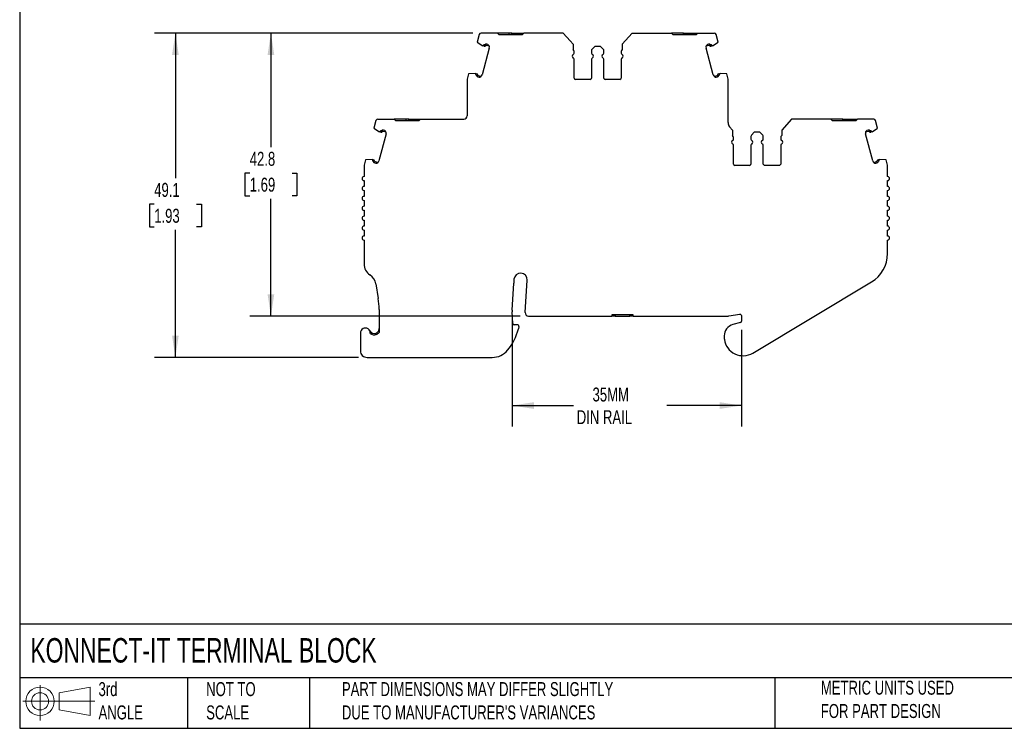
# Model space of a CAD drawing. Header units: millimetres. Extents: x 6 to 273, y 6 to 210.
# Tile 1 of 8: x 6 to 155, y 6 to 114. Entities that reach past the tile are written whole.
import ezdxf

# ---------------------------------------------------------------- set-up
doc = ezdxf.new("R2010")
doc.units = ezdxf.units.MM
doc.linetypes.add('SLD-Solid', pattern=[0])
doc.layers.add('DIMENSIONS', color=140, linetype='SLD-Solid', lineweight=25)
doc.layers.add('TEXT', color=140, linetype='SLD-Solid', lineweight=25)
doc.layers.add('SLD-DEFPOINTS', color=7, linetype='Continuous')
doc.styles.add('SLDTEXTSTYLE0', font='TXT', dxfattribs={"width": 0.7})
doc.dimstyles.new('SLDDIMSTYLE0', dxfattribs={"dimtxt": 2.158008, "dimasz": 3.302, "dimexe": 0, "dimexo": 0.0625, "dimgap": 0.539502, "dimtad": 0, "dimtih": 1, "dimtoh": 1, "dimrnd": 1e-09, "dimzin": 12, "dimdsep": 46, "dimtxsty": 'SLDTEXTSTYLE0', "dimsah": 1, "dimcen": 0.09, "dimadec": 0, "dimazin": 3, "dimtfac": 1, "dimtofl": 0, "dimtmove": 0, "dimatfit": 3, "dimfxl": 0, "dimfrac": 2, "dimtolj": 1, "dimtzin": 12, "dimarcsym": 0})

# ---------------------------------------------------------------- blocks, each defined once
blk = doc.blocks.new('Block11')
at = {"color": 7, "linetype": 'SLD-Solid', "lineweight": 18}
for p, q in [((2.59, 5.31), (2.59, 0)), ((5.48, 4.17), (10.18, 5.03)), ((10.18, 5.03), (10.18, 0.73)), ((5.48, 1.6), (5.48, 4.17)), ((0, 2.88), (10.87, 2.88)), ((5.48, 1.6), (10.18, 0.73))]:
    blk.add_line(p, q, dxfattribs=at)
for radius in [2.15, 1.29]:
    blk.add_circle((2.59, 2.88), radius, dxfattribs=at)
blk = doc.blocks.new('Block12')
at = {"layer": 'SLD-DEFPOINTS'}
blk.add_blockref('Block11', (0, 0), dxfattribs=at)
blk = doc.blocks.new('_D')
at = {"layer": 'DIMENSIONS'}
for p, q in [((74.91, 111.57), (41.2, 111.57)), ((44.37, 111.57), (44.37, 94.3)), ((41.17, 90.39), (40.44, 90.39)), ((40.44, 90.39), (40.44, 86.96)), ((47.58, 90.39), (48.31, 90.39)), ((48.31, 90.39), (48.31, 86.96)), ((40.44, 86.96), (41.17, 86.96)), ((44.37, 68.74), (44.37, 86.48)), ((48.31, 86.96), (47.58, 86.96)), ((82.09, 68.74), (41.2, 68.74))]:
    blk.add_line(p, q, dxfattribs=at)
for points in [[(44.37, 111.57), (43.87, 108.27), (44.88, 108.27)], [(44.37, 68.74), (44.88, 72.04), (43.87, 72.04)]]:
    blk.add_solid(points, dxfattribs=at)
at = {"layer": 'DIMENSIONS', "char_height": 2.117, "attachment_point": 1, "style": 'SLDTEXTSTYLE0'}
for s, insert in [('42.8', (41.17, 93.6)), ('1.69', (41.17, 89.69))]:
    blk.add_mtext(s, dxfattribs=dict(at, insert=insert))
blk = doc.blocks.new('_D_1')
at = {"layer": 'DIMENSIONS'}
for p, q in [((74.91, 111.57), (26.74, 111.57)), ((29.91, 111.57), (29.91, 89.6)), ((26.71, 85.69), (25.98, 85.69)), ((25.98, 85.69), (25.98, 82.26)), ((33.12, 85.69), (33.85, 85.69)), ((33.85, 85.69), (33.85, 82.26)), ((25.98, 82.26), (26.71, 82.26)), ((33.85, 82.26), (33.12, 82.26)), ((29.91, 62.48), (29.91, 81.77)), ((57.65, 62.48), (26.74, 62.48))]:
    blk.add_line(p, q, dxfattribs=at)
for points in [[(29.91, 111.57), (29.41, 108.27), (30.42, 108.27)], [(29.91, 62.48), (30.42, 65.78), (29.41, 65.78)]]:
    blk.add_solid(points, dxfattribs=at)
at = {"layer": 'DIMENSIONS', "char_height": 2.117, "attachment_point": 1, "style": 'SLDTEXTSTYLE0'}
for s, insert in [('49.1', (26.71, 88.9)), ('1.93', (26.71, 84.98))]:
    blk.add_mtext(s, dxfattribs=dict(at, insert=insert))
blk = doc.blocks.new('_D_2')
at = {"layer": 'DIMENSIONS'}
for p, q in [((80.88, 68.12), (80.88, 52.03)), ((115.58, 66.68), (115.58, 52.03)), ((80.88, 55.2), (90.18, 55.2)), ((115.58, 55.2), (104.27, 55.2))]:
    blk.add_line(p, q, dxfattribs=at)
for points in [[(80.88, 55.2), (84.18, 54.69), (84.18, 55.71)], [(115.58, 55.2), (112.28, 55.71), (112.28, 54.69)]]:
    blk.add_solid(points, dxfattribs=at)
at = {"layer": 'DIMENSIONS', "char_height": 2.117, "attachment_point": 1, "style": 'SLDTEXTSTYLE0'}
for s, insert in [('35MM', (93.05, 57.93)), ('DIN RAIL', (90.66, 54.5))]:
    blk.add_mtext(s, dxfattribs=dict(at, insert=insert))

msp = doc.modelspace()

# ---------------------------------------------------------------- linework, layer by layer
for p, q in [((75.894, 111.345), (75.592, 110.219)), ((78.653, 111.567), (76.184, 111.567)), ((78.653, 111.567), (78.853, 111.367)), ((78.853, 111.367), (82.453, 111.367)), ((80.453, 111.367), (80.453, 111.567)), ((80.853, 111.567), (80.453, 111.567)), ((80.853, 111.367), (80.853, 111.567)), ((80.853, 111.567), (82.653, 111.567)), ((82.453, 111.367), (82.653, 111.567)), ((88.603, 111.567), (82.653, 111.567)), ((89.66, 110.398), (88.603, 111.567)), ((89.66, 110.398), (89.66, 110.398)), ((89.66, 110.398), (90.104, 109.907)), ((99.05, 111.567), (97.548, 109.907)), ((99.05, 111.567), (105, 111.567)), ((105.2, 111.367), (105, 111.567)), ((106.8, 111.567), (105, 111.567)), ((105.2, 111.367), (108.8, 111.367)), ((106.8, 111.367), (106.8, 111.567)), ((106.8, 111.567), (107.2, 111.567)), ((107.2, 111.367), (107.2, 111.567)), ((107.2, 111.567), (109, 111.567)), ((109, 111.567), (108.8, 111.367)), ((109, 111.567), (111.469, 111.567)), ((112.06, 110.219), (111.758, 111.345)), ((75.592, 110.219), (76.421, 109.66)), ((77.421, 109.315), (76.334, 105.259)), ((76.48, 109.645), (76.421, 109.66)), ((76.624, 109.606), (76.48, 109.645)), ((76.676, 109.799), (76.605, 109.818)), ((77.412, 109.602), (76.988, 109.716)), ((77.21, 109.864), (77.039, 109.909)), ((90.104, 109.907), (90.104, 109.067)), ((90.26, 108.526), (90.26, 108.804)), ((92.892, 108.943), (92.892, 108.526)), ((93.392, 109.567), (92.98, 109.155)), ((94.26, 109.567), (93.392, 109.567)), ((94.672, 109.155), (94.26, 109.567)), ((94.76, 108.526), (94.76, 108.943)), ((97.392, 108.804), (97.392, 108.526)), ((97.548, 109.907), (97.548, 109.067)), ((111.318, 105.259), (110.232, 109.315)), ((110.665, 109.716), (110.24, 109.602)), ((110.613, 109.909), (110.442, 109.864)), ((111.047, 109.818), (110.976, 109.799)), ((111.173, 109.645), (111.028, 109.606)), ((111.231, 109.66), (111.173, 109.645)), ((111.231, 109.66), (112.06, 110.219)), ((90.26, 104.767), (90.26, 107.609)), ((92.892, 107.609), (92.892, 104.767)), ((94.76, 104.767), (94.76, 107.609)), ((97.392, 107.609), (97.392, 104.767)), ((74.083, 104.538), (74.083, 99.052)), ((74.3, 105.39), (74.093, 104.616)), ((75.296, 105.459), (74.3, 105.39)), ((75.296, 105.459), (75.354, 105.444)), ((75.354, 105.444), (75.499, 105.405)), ((75.376, 105.231), (75.447, 105.212)), ((75.707, 104.935), (75.877, 104.889)), ((75.758, 105.128), (76.183, 105.014)), ((92.692, 104.567), (90.46, 104.567)), ((97.192, 104.567), (94.96, 104.567)), ((111.47, 105.014), (111.894, 105.128)), ((111.775, 104.889), (111.946, 104.935)), ((112.153, 105.405), (112.298, 105.444)), ((112.205, 105.212), (112.276, 105.231)), ((112.298, 105.444), (112.356, 105.459)), ((113.352, 105.39), (112.356, 105.459)), ((113.559, 104.616), (113.352, 105.39)), ((113.57, 98.016), (113.57, 104.538)), ((60.563, 98.552), (63.034, 98.552)), ((63.034, 98.552), (63.234, 98.352)), ((64.834, 98.352), (64.834, 98.552)), ((65.234, 98.552), (64.834, 98.552)), ((65.234, 98.352), (65.234, 98.552)), ((65.234, 98.552), (67.034, 98.552)), ((66.834, 98.352), (67.034, 98.552)), ((67.034, 98.552), (73.583, 98.552)), ((123.183, 98.552), (121.682, 96.892)), ((129.133, 98.552), (123.183, 98.552)), ((129.333, 98.352), (129.133, 98.552)), ((130.933, 98.552), (129.133, 98.552)), ((130.933, 98.352), (130.933, 98.552)), ((130.933, 98.552), (131.333, 98.552)), ((131.333, 98.352), (131.333, 98.552)), ((131.333, 98.552), (133.133, 98.552)), ((133.133, 98.552), (132.933, 98.352)), ((135.602, 98.552), (133.133, 98.552)), ((60.274, 98.33), (59.972, 97.204)), ((59.972, 97.204), (60.801, 96.645)), ((61.59, 96.849), (61.42, 96.894)), ((63.234, 98.352), (66.834, 98.352)), ((113.793, 97.383), (113.793, 97.386)), ((113.793, 97.383), (114.237, 96.892)), ((114.237, 96.892), (114.237, 96.052)), ((121.682, 96.892), (121.682, 96.052)), ((129.333, 98.352), (132.933, 98.352)), ((134.746, 96.894), (134.575, 96.849)), ((135.364, 96.645), (136.193, 97.204)), ((136.193, 97.204), (135.892, 98.33)), ((61.801, 96.3), (60.714, 92.244)), ((60.86, 96.63), (60.801, 96.645)), ((61.005, 96.591), (60.86, 96.63)), ((61.056, 96.784), (60.986, 96.803)), ((61.792, 96.588), (61.368, 96.701)), ((114.393, 95.511), (114.393, 95.789)), ((117.026, 95.928), (117.026, 95.511)), ((117.526, 96.552), (117.114, 96.14)), ((118.393, 96.552), (117.526, 96.552)), ((118.805, 96.14), (118.393, 96.552)), ((118.893, 95.511), (118.893, 95.928)), ((121.526, 95.789), (121.526, 95.511)), ((135.452, 92.244), (134.365, 96.3)), ((134.798, 96.701), (134.374, 96.588)), ((135.18, 96.803), (135.109, 96.784)), ((135.306, 96.63), (135.161, 96.591)), ((135.364, 96.645), (135.306, 96.63)), ((114.393, 91.752), (114.393, 94.594)), ((117.026, 94.594), (117.026, 91.752)), ((118.893, 91.752), (118.893, 94.594)), ((121.526, 94.594), (121.526, 91.752)), ((59.676, 92.445), (58.68, 92.375)), ((59.676, 92.445), (59.734, 92.429)), ((59.734, 92.429), (59.879, 92.39)), ((136.287, 92.39), (136.432, 92.429)), ((136.432, 92.429), (136.49, 92.445)), ((137.485, 92.375), (136.49, 92.445)), ((58.463, 91.524), (58.463, 89.852)), ((58.68, 92.375), (58.473, 91.601)), ((59.756, 92.216), (59.827, 92.197)), ((60.087, 91.92), (60.257, 91.874)), ((60.138, 92.113), (60.563, 91.999)), ((116.826, 91.552), (114.593, 91.552)), ((121.326, 91.552), (119.093, 91.552)), ((135.603, 91.999), (136.027, 92.113)), ((135.908, 91.874), (136.079, 91.92)), ((136.339, 92.197), (136.409, 92.216)), ((137.693, 91.601), (137.485, 92.375)), ((137.703, 89.852), (137.703, 91.524)), ((58.463, 89.252), (58.463, 88.352)), ((137.703, 88.352), (137.703, 89.252)), ((58.463, 87.752), (58.463, 86.852)), ((137.703, 86.852), (137.703, 87.752)), ((58.463, 86.252), (58.463, 85.352)), ((137.703, 85.352), (137.703, 86.252)), ((58.463, 84.752), (58.463, 83.852)), ((137.703, 83.852), (137.703, 84.752)), ((58.463, 83.252), (58.463, 82.352)), ((137.703, 82.352), (137.703, 83.252)), ((58.463, 81.752), (58.463, 80.852)), ((137.703, 80.852), (137.703, 81.752)), ((58.463, 80.252), (58.463, 76.637)), ((137.703, 78.192), (137.703, 80.252)), ((60.242, 73.625), (60.615, 71.418)), ((80.881, 69.637), (81.128, 73.747)), ((81.163, 74.319), (81.128, 73.747)), ((82.862, 69.273), (83.159, 74.199)), ((117.302, 63.149), (135.27, 73.901)), ((60.754, 69.754), (60.754, 66.273)), ((80.994, 67.598), (80.881, 69.391)), ((83.361, 68.743), (95.977, 68.743)), ((99.177, 68.943), (95.977, 68.943)), ((95.977, 68.943), (95.977, 68.743)), ((96.477, 68.743), (95.977, 68.743)), ((96.477, 68.943), (96.477, 68.743)), ((96.477, 68.743), (98.677, 68.743)), ((98.677, 68.743), (98.677, 68.943)), ((99.177, 68.743), (98.677, 68.743)), ((99.177, 68.743), (99.177, 68.943)), ((99.177, 68.743), (113.507, 68.743)), ((113.655, 68.754), (115.353, 69.008)), ((115.583, 68.811), (115.583, 67.946)), ((81.682, 67.411), (81.193, 67.411)), ((81.881, 67.188), (81.84, 66.822)), ((115.435, 67.753), (114.283, 67.444)), ((57.915, 66.18), (57.915, 63.48)), ((60.254, 65.94), (60.254, 66.149)), ((112.983, 65.75), (112.983, 65.45)), ((58.915, 62.48), (77.872, 62.48))]:
    msp.add_line(p, q)
at = {"flags": 128}
for points in [[(80.453, 111.567), (80.025, 111.567), (79.61, 111.567), (79.218, 111.567), (78.862, 111.567), (78.653, 111.567)], [(64.834, 98.552), (64.406, 98.552), (63.991, 98.552), (63.6, 98.552), (63.243, 98.552), (63.034, 98.552)]]:
    msp.add_lwpolyline(points, dxfattribs=at)
for centre, radius, start, end in [((76.184, 111.267), 0.3, 89.99994, 164.99988), ((111.468, 111.267), 0.3, 14.99994, 89.90239), ((76.938, 109.444), 0.5, 131.64203, 156.38075), ((76.692, 109.856), 0.259, 254.99928, 318.77007), ((76.692, 109.856), 0.0593, 254.99928, 318.77007), ((76.962, 109.619), 0.3, 75.00001, 138.77007), ((76.962, 109.619), 0.1, 75.00001, 138.77007), ((76.938, 109.444), 0.5, 344.99968, 56.97506), ((89.96, 108.804), 0.3, 0.00009, 61.24546), ((93.192, 108.943), 0.3, 135, 180), ((94.46, 108.943), 0.3, 359.99993, 44.99996), ((97.692, 108.804), 0.3, 118.75456, 179.99993), ((110.715, 109.444), 0.5, 123.02403, 195.00032), ((110.69, 109.619), 0.3, 41.22993, 104.99999), ((110.69, 109.619), 0.1, 41.22993, 104.99999), ((110.961, 109.856), 0.259, 221.22993, 285.00072), ((110.961, 109.856), 0.0593, 221.22993, 285.00801), ((110.715, 109.444), 0.5, 23.61924, 48.35821), ((90.26, 108.067), 0.3, 113.57818, 246.42182), ((90.06, 108.526), 0.2, 293.57818, 359.99994), ((90.06, 107.609), 0.2, 0.00006, 66.42172), ((93.092, 108.526), 0.2, 180.00014, 246.42198), ((93.092, 107.609), 0.2, 113.57818, 180), ((92.892, 108.067), 0.3, 293.57818, 66.42182), ((94.76, 108.067), 0.3, 113.57818, 246.42182), ((94.56, 108.526), 0.2, 293.57818, 359.99994), ((94.56, 107.609), 0.2, 0.00009, 66.42178), ((97.592, 108.526), 0.2, 180.00008, 246.4218), ((97.592, 107.609), 0.2, 113.57818, 179.99989), ((97.392, 108.067), 0.3, 293.57818, 66.42182), ((74.383, 104.538), 0.3, 164.99932, 179.99947), ((75.851, 105.388), 0.5, 173.61921, 198.35774), ((75.432, 105.155), 0.0593, 11.2299, 74.99428), ((75.784, 105.225), 0.3, 191.2299, 255.00001), ((75.432, 105.155), 0.259, 11.2299, 74.99924), ((75.784, 105.225), 0.1, 191.2299, 255.00001), ((75.851, 105.388), 0.5, 273.02607, 345.00033), ((90.46, 104.767), 0.2, 179.99999, 269.99982), ((92.692, 104.767), 0.2, 269.99995, 0.00001), ((94.96, 104.767), 0.2, 179.99998, 270.00002), ((97.192, 104.767), 0.2, 270.00009, 0.00001), ((111.801, 105.388), 0.5, 194.99957, 266.97259), ((111.868, 105.225), 0.1, 284.99999, 348.7701), ((111.868, 105.225), 0.3, 285.00011, 348.7701), ((112.22, 105.155), 0.259, 105.00076, 168.7701), ((112.22, 105.155), 0.0593, 105.00076, 168.7701), ((111.801, 105.388), 0.5, 341.64258, 6.38088), ((113.27, 104.538), 0.3, 0.0007, 15.0009), ((60.564, 98.252), 0.3, 90.13515, 164.99991), ((73.583, 99.052), 0.5, 270, 360), ((135.602, 98.252), 0.3, 15.00008, 90), ((61.342, 96.605), 0.3, 75.00001, 138.77007), ((114.57, 98.016), 1, 180.00001, 219.06241), ((134.824, 96.605), 0.3, 41.22993, 104.99999), ((61.318, 96.429), 0.5, 131.64203, 156.38075), ((61.072, 96.841), 0.259, 254.99928, 318.77007), ((61.072, 96.841), 0.0593, 254.99928, 318.77007), ((61.342, 96.605), 0.1, 75.00001, 138.77007), ((61.318, 96.429), 0.5, 344.99968, 56.97506), ((114.093, 95.789), 0.3, 0.00009, 61.24546), ((114.193, 95.511), 0.2, 293.57818, 359.99994), ((117.326, 95.928), 0.3, 135, 180), ((117.226, 95.511), 0.2, 180.00014, 246.42198), ((118.693, 95.511), 0.2, 293.57818, 359.99994), ((118.593, 95.928), 0.3, 359.99993, 44.99996), ((121.826, 95.789), 0.3, 118.75456, 179.99993), ((121.726, 95.511), 0.2, 180.00008, 246.4218), ((134.848, 96.429), 0.5, 123.02502, 195.00032), ((134.824, 96.605), 0.1, 41.22993, 104.99999), ((135.094, 96.841), 0.259, 221.22993, 285.00072), ((135.094, 96.841), 0.0593, 221.22993, 285.00409), ((134.848, 96.429), 0.5, 23.61924, 48.35801), ((114.393, 95.052), 0.3, 113.57818, 246.42182), ((114.193, 94.594), 0.2, 0.00006, 66.42172), ((117.226, 94.594), 0.2, 113.57818, 180), ((117.026, 95.052), 0.3, 293.57818, 66.42182), ((118.893, 95.052), 0.3, 113.57818, 246.42182), ((118.693, 94.594), 0.2, 0.00009, 66.42178), ((121.726, 94.594), 0.2, 113.57818, 179.99989), ((121.526, 95.052), 0.3, 293.57818, 66.42182), ((60.231, 92.373), 0.5, 173.61921, 198.35774), ((135.935, 92.373), 0.5, 341.64226, 6.38088), ((58.763, 91.524), 0.3, 164.99932, 179.99947), ((59.812, 92.14), 0.0593, 11.2299, 74.99428), ((60.164, 92.21), 0.3, 191.2299, 255.00001), ((59.812, 92.14), 0.259, 11.2299, 74.99924), ((60.164, 92.21), 0.1, 191.2299, 255.00001), ((60.231, 92.373), 0.5, 273.02607, 345.00033), ((114.593, 91.752), 0.2, 179.99999, 269.99982), ((116.826, 91.752), 0.2, 269.99995, 0.00001), ((119.093, 91.752), 0.2, 179.99998, 270.00002), ((121.326, 91.752), 0.2, 270.00009, 0.00001), ((135.935, 92.373), 0.5, 194.99957, 266.97365), ((136.001, 92.21), 0.1, 284.99999, 348.7701), ((136.001, 92.21), 0.3, 285.00011, 348.7701), ((136.354, 92.14), 0.259, 105.00076, 168.7701), ((136.354, 92.14), 0.0593, 105.00076, 168.7701), ((137.403, 91.524), 0.3, 0.0007, 15.0009), ((58.463, 89.552), 0.3, 89.99994, 269.99994), ((137.703, 89.552), 0.3, 269.99998, 89.99859), ((58.463, 88.052), 0.3, 90, 270), ((137.703, 88.052), 0.3, 270, 90), ((58.463, 86.552), 0.3, 90, 270), ((137.703, 86.552), 0.3, 270, 90), ((58.463, 85.052), 0.3, 90, 270), ((137.703, 85.052), 0.3, 270, 90), ((58.463, 83.552), 0.3, 90, 270), ((137.703, 83.552), 0.3, 270, 90), ((58.463, 82.052), 0.3, 90, 270), ((137.703, 82.052), 0.3, 270, 90), ((58.463, 80.552), 0.3, 90, 270), ((137.703, 80.552), 0.3, 270, 90), ((132.703, 78.192), 5, 300.8964, 0), ((60.463, 76.637), 2, 180, 236.75666), ((58.27, 73.292), 2, 9.58253, 56.75663), ((82.161, 74.259), 1, 356.54861, 176.54861), ((50.754, 69.754), 10, 359.99996, 9.58252), ((82.877, 69.517), 2, 176.54886, 183.60113), ((83.361, 69.243), 0.5, 176.54861, 270), ((113.507, 69.743), 1, 270.00005, 278.52504), ((115.383, 68.811), 0.2, 0.00056, 98.52503), ((81.193, 67.611), 0.2, 183.60077, 270), ((81.682, 67.211), 0.2, 353.60104, 90), ((114.737, 65.75), 1.754, 104.99998, 180.00001), ((115.383, 67.946), 0.2, 285.00039, 359.99987), ((58.665, 66.18), 0.75, 354.87424, 179.99993), ((60.004, 66.856), 0.75, 206.7832, 289.47123), ((60.004, 66.856), 0.95, 231.44702, 289.47123), ((73.705, 68.914), 8.4, 320.51209, 345.57919), ((114.737, 65.45), 1.754, 180, 187.94871), ((115.833, 65.603), 2.86, 187.94871, 300.8964), ((58.915, 63.48), 1, 180.00001, 270.00004), ((77.872, 65.48), 3, 270.00001, 320.51209)]:
    msp.add_arc(centre, radius, start, end)
for points, knots in [([(60.254, 66.149), (60.273, 66.157), (60.313, 66.172), (60.371, 66.201), (60.427, 66.236), (60.494, 66.286), (60.568, 66.357), (60.661, 66.48), (60.721, 66.616), (60.75, 66.753), (60.753, 66.822), (60.754, 66.856)], [0, 0, 0, 0, 0.0578413, 0.1188244, 0.1831693, 0.2508942, 0.3660634, 0.5009955, 0.7497956, 0.8751682, 1, 1, 1, 1]), ([(60.321, 65.961), (60.414, 65.993), (60.498, 66.04), (60.643, 66.148), (60.703, 66.207), (60.754, 66.273)], [0, 0, 0, 0, 0.25, 0.25, 0.46388393, 0.46388393, 0.46388393, 0.46388393])]:
    msp.add_open_spline(points, degree=3, knots=knots)
at = {"layer": 'TEXT'}
for p, q in [((6.35, 209.55), (6.35, 6.35)), ((273.05, 22.126), (6.35, 22.126)), ((273.05, 13.97), (6.35, 13.97)), ((31.75, 13.97), (31.75, 6.35)), ((50.212, 13.97), (50.212, 6.35)), ((120.646, 13.97), (120.646, 6.35)), ((6.35, 6.35), (273.05, 6.35))]:
    msp.add_line(p, q, dxfattribs=at)

# ---------------------------------------------------------------- block references
at = {"layer": 'SLD-DEFPOINTS'}
msp.add_blockref('Block12', (6.838, 7.554), dxfattribs=at)

# ---------------------------------------------------------------- texts
at = {"layer": 'TEXT', "attachment_point": 1, "style": 'SLDTEXTSTYLE0'}
for s, insert, char_height in [('KONNECT-IT TERMINAL BLOCK', (7.966, 20.006), 3.70417), ('3rd^JANGLE', (18.282, 13.338), 2.1167), ('METRIC UNITS USED ^JFOR PART DESIGN', (127.604, 13.556), 2.11667), ('NOT TO^JSCALE', (34.575, 13.338), 2.11667), ("PART DIMENSIONS MAY DIFFER SLIGHTLY ^JDUE TO MANUFACTURER'S VARIANCES", (55.119, 13.341), 2.11667)]:
    msp.add_mtext(s, dxfattribs=dict(at, insert=insert, char_height=char_height))

# ---------------------------------------------------------------- dimensions: what is measured, and where the dimension line sits
at = {"layer": 'DIMENSIONS'}
for base, p1, angle, picture, middle in [((29.915, 111.567), (58.915, 62.48), 89.99981, '_D_1', (29.915, 85.686)), ((44.374, 111.567), (83.361, 68.743), 90, '_D', (44.374, 90.388))]:
    dim = msp.add_linear_dim(base=base, p1=p1, p2=(76.184, 111.567), angle=angle, dimstyle='SLDDIMSTYLE0', dxfattribs=at)
    dim.commit()
    dim.dimension.update_dxf_attribs({"geometry": picture, "text_midpoint": middle, "dimtype": 160})
dim = msp.add_linear_dim(base=(80.881, 55.2), p1=(115.583, 67.946), p2=(80.881, 69.391), angle=0, text='35MM\\PDIN RAIL', dimstyle='SLDDIMSTYLE0', dxfattribs=at)
dim.commit()
dim.dimension.update_dxf_attribs({"geometry": '_D_2', "text_midpoint": (97.225, 55.2), "dimtype": 160})

doc.saveas('drawing.dxf')
